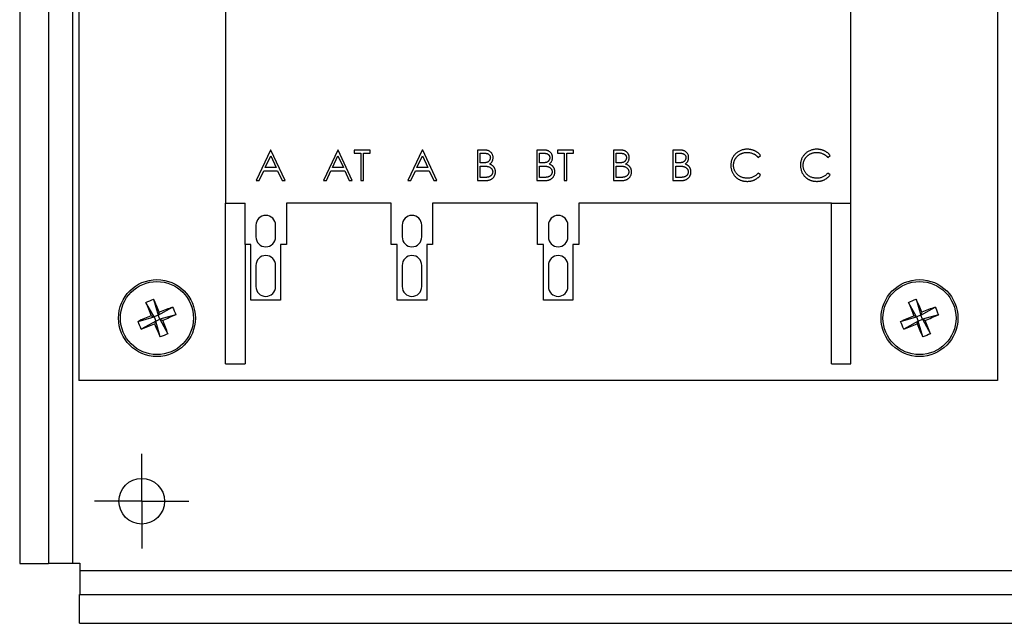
# Model space of a CAD drawing. Header units: inches. Extents: x 0.7 to 32.2, y 0.7 to 24.8.
# Tile 3 of 16: x 10.3 to 14.3, y 9.8 to 12.3. Entities that reach past the tile are written whole.
import ezdxf

# ---------------------------------------------------------------- set-up
doc = ezdxf.new("R2010")
doc.units = ezdxf.units.IN
doc.header["$LTSCALE"] = 3
doc.header["$MEASUREMENT"] = 0
doc.linetypes.add('CENTERX2', pattern=[0.8, 0.5, -0.1, 0.1, -0.1])
doc.layers.add('CENTER', color=40, linetype='CENTERX2')

# ---------------------------------------------------------------- blocks, each defined once
blk = doc.blocks.new('SW_CENTERMARKSYMBOL_2')
at = {"layer": 'CENTER', "color": 0}
for p, q in [((0, 0.1), (0, 0.1935)), ((0, 0), (0, 0.1)), ((-0.1, 0), (-0.1935, 0)), ((0, 0), (-0.1, 0)), ((0, 0), (0, -0.1)), ((0, 0), (0.1, 0)), ((0.1, 0), (0.1935, 0)), ((0, -0.1), (0, -0.1935))]:
    blk.add_line(p, q, dxfattribs=at)

msp = doc.modelspace()

# ---------------------------------------------------------------- linework, layer by layer
for p, q in [((10.2555, 14.7125), (10.2555, 10.082)), ((10.3736, 14.7125), (10.3736, 10.082)), ((10.472, 14.7125), (10.472, 10.0836)), ((10.4979, 13.8433), (10.4979, 10.8313)), ((14.2629, 13.8433), (14.2629, 10.8313)), ((11.0991, 13.1168), (11.0991, 11.5578)), ((13.6616, 11.5578), (13.6616, 13.1168)), ((11.2836, 11.7755), (11.2243, 11.6505)), ((11.2616, 11.7034), (11.2843, 11.7511)), ((11.2852, 11.7755), (11.2836, 11.7755)), ((11.2843, 11.7511), (11.3063, 11.7034)), ((11.3429, 11.6505), (11.2852, 11.7755)), ((11.5592, 11.7755), (11.5, 11.6505)), ((11.5373, 11.7034), (11.5599, 11.7511)), ((11.5608, 11.7755), (11.5592, 11.7755)), ((11.5599, 11.7511), (11.582, 11.7034)), ((11.6185, 11.6505), (11.5608, 11.7755)), ((11.6266, 11.7755), (11.6266, 11.7627)), ((11.6923, 11.7755), (11.6266, 11.7755)), ((11.6266, 11.7627), (11.6538, 11.7627)), ((11.6538, 11.7627), (11.6538, 11.6505)), ((11.665, 11.6505), (11.665, 11.7627)), ((11.665, 11.7627), (11.6923, 11.7627)), ((11.6923, 11.7627), (11.6923, 11.7755)), ((11.9054, 11.7755), (11.8461, 11.6505)), ((11.8834, 11.7034), (11.9061, 11.7511)), ((11.907, 11.7755), (11.9054, 11.7755)), ((11.9061, 11.7511), (11.9281, 11.7034)), ((11.9647, 11.6505), (11.907, 11.7755)), ((12.1314, 11.7755), (12.1314, 11.6505)), ((12.1558, 11.7755), (12.1314, 11.7755)), ((12.1426, 11.7627), (12.1578, 11.7627)), ((12.1426, 11.7226), (12.1426, 11.7627)), ((12.375, 11.7755), (12.375, 11.6505)), ((12.3993, 11.7755), (12.375, 11.7755)), ((12.3862, 11.7627), (12.4014, 11.7627)), ((12.3862, 11.7226), (12.3862, 11.7627)), ((12.4599, 11.7755), (12.4599, 11.7627)), ((12.5256, 11.7755), (12.4599, 11.7755)), ((12.4599, 11.7627), (12.4871, 11.7627)), ((12.4871, 11.7627), (12.4871, 11.6505)), ((12.4983, 11.6505), (12.4983, 11.7627)), ((12.4983, 11.7627), (12.5256, 11.7627)), ((12.5256, 11.7627), (12.5256, 11.7755)), ((12.6891, 11.7755), (12.6891, 11.6505)), ((12.7134, 11.7755), (12.6891, 11.7755)), ((12.7003, 11.7627), (12.7155, 11.7627)), ((12.7003, 11.7226), (12.7003, 11.7627)), ((12.9326, 11.7755), (12.9326, 11.6505)), ((12.957, 11.7755), (12.9326, 11.7755)), ((12.9439, 11.7627), (12.9591, 11.7627)), ((12.9439, 11.7226), (12.9439, 11.7627)), ((13.2818, 11.745), (13.2916, 11.7526)), ((13.5671, 11.745), (13.5769, 11.7526)), ((11.3063, 11.7034), (11.2616, 11.7034)), ((11.582, 11.7034), (11.5373, 11.7034)), ((11.9281, 11.7034), (11.8834, 11.7034)), ((12.1501, 11.7226), (12.1426, 11.7226)), ((12.1426, 11.7098), (12.15, 11.7098)), ((12.1426, 11.6633), (12.1426, 11.7098)), ((12.3937, 11.7226), (12.3862, 11.7226)), ((12.3862, 11.7098), (12.3936, 11.7098)), ((12.3862, 11.6633), (12.3862, 11.7098)), ((12.7078, 11.7226), (12.7003, 11.7226)), ((12.7003, 11.7098), (12.7077, 11.7098)), ((12.7003, 11.6633), (12.7003, 11.7098)), ((12.9514, 11.7226), (12.9439, 11.7226)), ((12.9439, 11.7098), (12.9513, 11.7098)), ((12.9439, 11.6633), (12.9439, 11.7098)), ((11.2366, 11.6505), (11.2556, 11.6906)), ((11.2556, 11.6906), (11.3122, 11.6906)), ((11.3122, 11.6906), (11.3307, 11.6505)), ((11.5122, 11.6505), (11.5312, 11.6906)), ((11.5312, 11.6906), (11.5879, 11.6906)), ((11.5879, 11.6906), (11.6063, 11.6505)), ((11.8583, 11.6505), (11.8774, 11.6906)), ((11.8774, 11.6906), (11.934, 11.6906)), ((11.934, 11.6906), (11.9525, 11.6505)), ((12.1586, 11.6633), (12.1426, 11.6633)), ((12.4021, 11.6633), (12.3862, 11.6633)), ((12.7162, 11.6633), (12.7003, 11.6633)), ((12.9598, 11.6633), (12.9439, 11.6633)), ((13.2916, 11.6735), (13.2818, 11.6809)), ((13.5769, 11.6735), (13.5671, 11.6809)), ((11.2243, 11.6505), (11.2366, 11.6505)), ((11.3307, 11.6505), (11.3429, 11.6505)), ((11.5, 11.6505), (11.5122, 11.6505)), ((11.6063, 11.6505), (11.6185, 11.6505)), ((11.6538, 11.6505), (11.665, 11.6505)), ((11.8461, 11.6505), (11.8583, 11.6505)), ((11.9525, 11.6505), (11.9647, 11.6505)), ((12.1314, 11.6505), (12.1652, 11.6505)), ((12.375, 11.6505), (12.4088, 11.6505)), ((12.4871, 11.6505), (12.4983, 11.6505)), ((12.6891, 11.6505), (12.7229, 11.6505)), ((12.9326, 11.6505), (12.9664, 11.6505)), ((11.0991, 10.9003), (11.0991, 11.5578)), ((11.0991, 11.5578), (11.1791, 11.5578)), ((11.1791, 11.3885), (11.1791, 11.5578)), ((11.3484, 11.5578), (11.3484, 11.3885)), ((11.7783, 11.5578), (11.3484, 11.5578)), ((11.7783, 11.3885), (11.7783, 11.5578)), ((11.9476, 11.5578), (11.9476, 11.3885)), ((12.3776, 11.5578), (11.9476, 11.5578)), ((12.3776, 11.3885), (12.3776, 11.5578)), ((12.5469, 11.5578), (12.5469, 11.3885)), ((13.5816, 11.5578), (12.5469, 11.5578)), ((13.5816, 10.9003), (13.5816, 11.5578)), ((13.5816, 11.5578), (13.6616, 11.5578)), ((13.6616, 10.9003), (13.6616, 11.5578)), ((11.2235, 11.4678), (11.2235, 11.4194)), ((11.304, 11.4194), (11.304, 11.4678)), ((11.8228, 11.4678), (11.8228, 11.4194)), ((11.9032, 11.4194), (11.9032, 11.4678)), ((12.422, 11.4678), (12.422, 11.4194)), ((12.5024, 11.4194), (12.5024, 11.4678)), ((11.1791, 11.3885), (11.1791, 10.9003)), ((11.2033, 11.3885), (11.1791, 11.3885)), ((11.2033, 11.1605), (11.2033, 11.3885)), ((11.3242, 11.3885), (11.3242, 11.1605)), ((11.3484, 11.3885), (11.3242, 11.3885)), ((11.8026, 11.3885), (11.7783, 11.3885)), ((11.8026, 11.1605), (11.8026, 11.3885)), ((11.9234, 11.3885), (11.9234, 11.1605)), ((11.9476, 11.3885), (11.9234, 11.3885)), ((12.4018, 11.3885), (12.3776, 11.3885)), ((12.4018, 11.1605), (12.4018, 11.3885)), ((12.5226, 11.3885), (12.5226, 11.1605)), ((12.5469, 11.3885), (12.5226, 11.3885)), ((11.2235, 11.3032), (11.2235, 11.2162)), ((11.304, 11.2162), (11.304, 11.3032)), ((11.8228, 11.3032), (11.8228, 11.2162)), ((11.9032, 11.2162), (11.9032, 11.3032)), ((12.422, 11.3032), (12.422, 11.2162)), ((12.5024, 11.2162), (12.5024, 11.3032)), ((10.8059, 11.0923), (10.7728, 11.1516)), ((10.8044, 11.1647), (10.8229, 11.0992)), ((11.3242, 11.1605), (11.2033, 11.1605)), ((11.9234, 11.1605), (11.8026, 11.1605)), ((12.5226, 11.1605), (12.4018, 11.1605)), ((13.9309, 11.0923), (13.8978, 11.1516)), ((13.9294, 11.1647), (13.9479, 11.0992)), ((10.7941, 11.0971), (10.8059, 11.0923)), ((10.8229, 11.0992), (10.8059, 11.0923)), ((10.8229, 11.0992), (10.8822, 11.1324)), ((10.8277, 11.111), (10.8229, 11.0992)), ((10.8298, 11.0823), (10.8229, 11.0992)), ((10.8953, 11.1007), (10.8298, 11.0823)), ((13.9309, 11.0923), (13.9191, 11.0971)), ((13.9479, 11.0992), (13.9309, 11.0923)), ((13.9479, 11.0992), (14.0072, 11.1324)), ((13.9479, 11.0992), (13.9527, 11.111)), ((13.9548, 11.0823), (13.9479, 11.0992)), ((14.0203, 11.1007), (13.9548, 11.0823)), ((10.7405, 11.0738), (10.8059, 11.0923)), ((10.8129, 11.0753), (10.7536, 11.0422)), ((10.8059, 11.0923), (10.8129, 11.0753)), ((10.8129, 11.0753), (10.808, 11.0635)), ((10.8129, 11.0753), (10.8298, 11.0823)), ((10.8313, 11.0099), (10.8129, 11.0753)), ((10.8298, 11.0823), (10.863, 11.023)), ((10.8298, 11.0823), (10.8416, 11.0774)), ((13.8655, 11.0738), (13.9309, 11.0923)), ((13.9379, 11.0753), (13.8786, 11.0422)), ((13.9309, 11.0923), (13.9379, 11.0753)), ((13.933, 11.0635), (13.9379, 11.0753)), ((13.9379, 11.0753), (13.9548, 11.0823)), ((13.9563, 11.0099), (13.9379, 11.0753)), ((13.9666, 11.0774), (13.9548, 11.0823)), ((13.9548, 11.0823), (13.988, 11.023)), ((11.0991, 10.9003), (11.1791, 10.9003)), ((13.5816, 10.9003), (13.6616, 10.9003)), ((14.2629, 10.8313), (10.4979, 10.8313)), ((10.2555, 10.082), (10.3736, 10.082)), ((10.3736, 10.0836), (10.472, 10.0836)), ((10.472, 10.0836), (10.5015, 10.0836)), ((10.5015, 10.0836), (10.5015, 10.054)), ((10.5015, 10.054), (10.5015, 9.9556)), ((10.5015, 10.054), (19.0094, 10.054)), ((10.5, 9.8375), (10.5, 9.9556)), ((10.5, 9.9556), (19.011, 9.9556)), ((10.5, 9.8375), (19.011, 9.8375))]:
    msp.add_line(p, q)
for centre, radius in [((10.8179, 11.0873), 0.1575), ((10.8179, 11.0873), 0.1496), ((13.9429, 11.0873), 0.1575), ((13.9429, 11.0873), 0.1496), ((10.7555, 10.3375), 0.0935)]:
    msp.add_circle(centre, radius)
for centre, start, end in [((11.2638, 11.4678), 0, 180), ((11.863, 11.4678), 0, 180), ((12.4622, 11.4678), 0, 180), ((11.2638, 11.4194), 180, 0), ((11.863, 11.4194), 180, 0), ((12.4622, 11.4194), 180, 0), ((11.2638, 11.3032), 0, 180), ((11.863, 11.3032), 0, 180), ((12.4622, 11.3032), 0, 180), ((11.2638, 11.2162), 180, 0), ((11.863, 11.2162), 180, 0), ((12.4622, 11.2162), 180, 0)]:
    msp.add_arc(centre, 0.0402, start, end)
for points, knots in [([(12.1842, 11.7443), (12.1842, 11.7432), (12.1841, 11.7412), (12.1834, 11.7382), (12.1822, 11.7353), (12.1805, 11.7326), (12.1785, 11.7302), (12.1761, 11.7281), (12.1733, 11.7263), (12.1707, 11.7252), (12.1685, 11.7244), (12.1665, 11.724), (12.1643, 11.7235), (12.1619, 11.7232), (12.1593, 11.7229), (12.1564, 11.7227), (12.1533, 11.7226), (12.1512, 11.7226), (12.1501, 11.7226)], [0, 0, 0, 0, 0.068636, 0.135185, 0.202717, 0.27157, 0.341133, 0.410222, 0.481168, 0.55446, 0.594294, 0.638261, 0.68681, 0.7394, 0.797711, 0.8603, 0.927699, 1, 1, 1, 1]), ([(12.1955, 11.7445), (12.1954, 11.746), (12.1953, 11.7489), (12.1944, 11.7532), (12.193, 11.7572), (12.191, 11.761), (12.1885, 11.7644), (12.1856, 11.7675), (12.1822, 11.77), (12.179, 11.7717), (12.1763, 11.7728), (12.174, 11.7735), (12.1714, 11.7741), (12.1687, 11.7746), (12.1658, 11.775), (12.1626, 11.7753), (12.1593, 11.7755), (12.1569, 11.7755), (12.1558, 11.7755)], [0, 0, 0, 0, 0.077182, 0.152719, 0.226646, 0.301825, 0.376416, 0.449465, 0.522032, 0.596644, 0.635901, 0.678121, 0.723132, 0.771635, 0.82332, 0.878677, 0.937406, 1, 1, 1, 1]), ([(12.1578, 11.7627), (12.1589, 11.7627), (12.1611, 11.7626), (12.1642, 11.7624), (12.167, 11.762), (12.1697, 11.7615), (12.1721, 11.7608), (12.1743, 11.76), (12.1762, 11.759), (12.1779, 11.7578), (12.1794, 11.7565), (12.1807, 11.7551), (12.1818, 11.7536), (12.1827, 11.752), (12.1834, 11.7502), (12.1839, 11.7483), (12.1842, 11.7463), (12.1842, 11.745), (12.1842, 11.7443)], [0, 0, 0, 0, 0.09126, 0.176546, 0.255515, 0.32897, 0.397569, 0.460759, 0.520282, 0.5766, 0.630098, 0.682521, 0.733159, 0.78413, 0.835598, 0.888182, 0.942997, 1, 1, 1, 1]), ([(12.181, 11.7179), (12.1821, 11.7187), (12.1844, 11.7202), (12.1873, 11.7228), (12.1898, 11.7258), (12.1919, 11.7291), (12.1935, 11.7327), (12.1946, 11.7365), (12.1953, 11.7404), (12.1954, 11.7431), (12.1955, 11.7445)], [0, 0, 0, 0, 0.128234, 0.252451, 0.374261, 0.496377, 0.619448, 0.743419, 0.869431, 1, 1, 1, 1]), ([(12.4278, 11.7443), (12.4278, 11.7432), (12.4277, 11.7412), (12.4269, 11.7382), (12.4258, 11.7353), (12.4241, 11.7326), (12.4221, 11.7302), (12.4196, 11.7281), (12.4169, 11.7263), (12.4143, 11.7252), (12.4121, 11.7244), (12.4101, 11.724), (12.4079, 11.7235), (12.4055, 11.7232), (12.4029, 11.7229), (12.4, 11.7227), (12.3969, 11.7226), (12.3948, 11.7226), (12.3937, 11.7226)], [0, 0, 0, 0, 0.068636, 0.135185, 0.202717, 0.27157, 0.341133, 0.410222, 0.481168, 0.55446, 0.594294, 0.638261, 0.68681, 0.7394, 0.797711, 0.8603, 0.927699, 1, 1, 1, 1]), ([(12.4391, 11.7445), (12.439, 11.746), (12.4389, 11.7489), (12.438, 11.7532), (12.4366, 11.7572), (12.4346, 11.761), (12.4321, 11.7644), (12.4292, 11.7675), (12.4258, 11.77), (12.4226, 11.7717), (12.4199, 11.7728), (12.4176, 11.7735), (12.415, 11.7741), (12.4123, 11.7746), (12.4094, 11.775), (12.4062, 11.7753), (12.4028, 11.7755), (12.4005, 11.7755), (12.3993, 11.7755)], [0, 0, 0, 0, 0.077182, 0.152719, 0.226646, 0.301825, 0.376416, 0.449465, 0.522032, 0.596644, 0.635901, 0.678121, 0.723132, 0.771635, 0.82332, 0.878677, 0.937406, 1, 1, 1, 1]), ([(12.4014, 11.7627), (12.4025, 11.7627), (12.4047, 11.7626), (12.4078, 11.7624), (12.4106, 11.762), (12.4133, 11.7615), (12.4157, 11.7608), (12.4178, 11.76), (12.4198, 11.759), (12.4215, 11.7578), (12.423, 11.7565), (12.4243, 11.7551), (12.4254, 11.7536), (12.4263, 11.752), (12.427, 11.7502), (12.4275, 11.7483), (12.4278, 11.7463), (12.4278, 11.745), (12.4278, 11.7443)], [0, 0, 0, 0, 0.09126, 0.176546, 0.255515, 0.32897, 0.397569, 0.460759, 0.520282, 0.5766, 0.630098, 0.682521, 0.733159, 0.78413, 0.835598, 0.888182, 0.942997, 1, 1, 1, 1]), ([(12.4246, 11.7179), (12.4257, 11.7187), (12.428, 11.7202), (12.4309, 11.7228), (12.4334, 11.7258), (12.4355, 11.7291), (12.4371, 11.7327), (12.4382, 11.7365), (12.4389, 11.7404), (12.439, 11.7431), (12.4391, 11.7445)], [0, 0, 0, 0, 0.128234, 0.252451, 0.374261, 0.496377, 0.619448, 0.743419, 0.869431, 1, 1, 1, 1]), ([(12.7419, 11.7443), (12.7419, 11.7432), (12.7418, 11.7412), (12.741, 11.7382), (12.7399, 11.7353), (12.7382, 11.7326), (12.7362, 11.7302), (12.7337, 11.7281), (12.731, 11.7263), (12.7284, 11.7252), (12.7262, 11.7244), (12.7242, 11.724), (12.722, 11.7235), (12.7196, 11.7232), (12.717, 11.7229), (12.7141, 11.7227), (12.711, 11.7226), (12.7089, 11.7226), (12.7078, 11.7226)], [0, 0, 0, 0, 0.068636, 0.135185, 0.202717, 0.27157, 0.341133, 0.410222, 0.481168, 0.55446, 0.594294, 0.638261, 0.68681, 0.7394, 0.797711, 0.8603, 0.927699, 1, 1, 1, 1]), ([(12.7532, 11.7445), (12.7531, 11.746), (12.753, 11.7489), (12.7521, 11.7532), (12.7507, 11.7572), (12.7487, 11.761), (12.7462, 11.7644), (12.7433, 11.7675), (12.7399, 11.77), (12.7367, 11.7717), (12.734, 11.7728), (12.7317, 11.7735), (12.7291, 11.7741), (12.7264, 11.7746), (12.7235, 11.775), (12.7203, 11.7753), (12.717, 11.7755), (12.7146, 11.7755), (12.7134, 11.7755)], [0, 0, 0, 0, 0.077182, 0.152719, 0.226646, 0.301825, 0.376416, 0.449465, 0.522032, 0.596644, 0.635901, 0.678121, 0.723132, 0.771635, 0.82332, 0.878677, 0.937406, 1, 1, 1, 1]), ([(12.7155, 11.7627), (12.7166, 11.7627), (12.7188, 11.7626), (12.7219, 11.7624), (12.7247, 11.762), (12.7274, 11.7615), (12.7298, 11.7608), (12.732, 11.76), (12.7339, 11.759), (12.7356, 11.7578), (12.7371, 11.7565), (12.7384, 11.7551), (12.7395, 11.7536), (12.7404, 11.752), (12.7411, 11.7502), (12.7416, 11.7483), (12.7419, 11.7463), (12.7419, 11.745), (12.7419, 11.7443)], [0, 0, 0, 0, 0.09126, 0.176546, 0.255515, 0.32897, 0.397569, 0.460759, 0.520282, 0.5766, 0.630098, 0.682521, 0.733159, 0.78413, 0.835598, 0.888182, 0.942997, 1, 1, 1, 1]), ([(12.7387, 11.7179), (12.7398, 11.7187), (12.7421, 11.7202), (12.745, 11.7228), (12.7475, 11.7258), (12.7496, 11.7291), (12.7512, 11.7327), (12.7523, 11.7365), (12.753, 11.7404), (12.7531, 11.7431), (12.7532, 11.7445)], [0, 0, 0, 0, 0.128234, 0.252451, 0.374261, 0.496377, 0.619448, 0.743419, 0.869431, 1, 1, 1, 1]), ([(12.9855, 11.7443), (12.9855, 11.7432), (12.9854, 11.7412), (12.9846, 11.7382), (12.9835, 11.7353), (12.9818, 11.7326), (12.9798, 11.7302), (12.9773, 11.7281), (12.9746, 11.7263), (12.972, 11.7252), (12.9698, 11.7244), (12.9678, 11.724), (12.9656, 11.7235), (12.9632, 11.7232), (12.9606, 11.7229), (12.9577, 11.7227), (12.9546, 11.7226), (12.9525, 11.7226), (12.9514, 11.7226)], [0, 0, 0, 0, 0.068636, 0.135185, 0.202717, 0.27157, 0.341133, 0.410222, 0.481168, 0.55446, 0.594294, 0.638261, 0.68681, 0.7394, 0.797711, 0.8603, 0.927699, 1, 1, 1, 1]), ([(12.9967, 11.7445), (12.9967, 11.746), (12.9966, 11.7489), (12.9957, 11.7532), (12.9943, 11.7572), (12.9923, 11.761), (12.9898, 11.7644), (12.9868, 11.7675), (12.9834, 11.77), (12.9803, 11.7717), (12.9775, 11.7728), (12.9752, 11.7735), (12.9727, 11.7741), (12.97, 11.7746), (12.9671, 11.775), (12.9639, 11.7753), (12.9605, 11.7755), (12.9582, 11.7755), (12.957, 11.7755)], [0, 0, 0, 0, 0.077182, 0.152719, 0.226646, 0.301825, 0.376416, 0.449465, 0.522032, 0.596644, 0.635901, 0.678121, 0.723132, 0.771635, 0.82332, 0.878677, 0.937406, 1, 1, 1, 1]), ([(12.9591, 11.7627), (12.9602, 11.7627), (12.9623, 11.7626), (12.9654, 11.7624), (12.9683, 11.762), (12.971, 11.7615), (12.9734, 11.7608), (12.9755, 11.76), (12.9775, 11.759), (12.9792, 11.7578), (12.9807, 11.7565), (12.982, 11.7551), (12.9831, 11.7536), (12.984, 11.752), (12.9847, 11.7502), (12.9852, 11.7483), (12.9855, 11.7463), (12.9855, 11.745), (12.9855, 11.7443)], [0, 0, 0, 0, 0.09126, 0.176546, 0.255515, 0.32897, 0.397569, 0.460759, 0.520282, 0.5766, 0.630098, 0.682521, 0.733159, 0.78413, 0.835598, 0.888182, 0.942997, 1, 1, 1, 1]), ([(12.9823, 11.7179), (12.9834, 11.7187), (12.9856, 11.7202), (12.9886, 11.7228), (12.9911, 11.7258), (12.9932, 11.7291), (12.9947, 11.7327), (12.9959, 11.7365), (12.9966, 11.7404), (12.9967, 11.7431), (12.9967, 11.7445)], [0, 0, 0, 0, 0.128234, 0.252451, 0.374261, 0.496377, 0.619448, 0.743419, 0.869431, 1, 1, 1, 1]), ([(13.2371, 11.7787), (13.2347, 11.7786), (13.2301, 11.7785), (13.2233, 11.7776), (13.2168, 11.7762), (13.2106, 11.7741), (13.2047, 11.7715), (13.1991, 11.7682), (13.1939, 11.7644), (13.1889, 11.76), (13.1845, 11.7552), (13.1805, 11.7501), (13.1772, 11.7447), (13.1745, 11.739), (13.1724, 11.7331), (13.1709, 11.7269), (13.17, 11.7204), (13.1699, 11.716), (13.1698, 11.7137)], [0, 0, 0, 0, 0.067672, 0.133185, 0.196585, 0.258754, 0.320345, 0.381783, 0.443742, 0.507257, 0.57053, 0.631765, 0.692252, 0.751986, 0.812045, 0.872986, 0.935442, 1, 1, 1, 1]), ([(13.181, 11.7129), (13.1811, 11.7141), (13.1811, 11.7165), (13.1815, 11.7201), (13.182, 11.7236), (13.1828, 11.727), (13.1838, 11.7304), (13.185, 11.7336), (13.1864, 11.7367), (13.1881, 11.7398), (13.19, 11.7427), (13.192, 11.7454), (13.1943, 11.7481), (13.1967, 11.7505), (13.1993, 11.7528), (13.2021, 11.755), (13.2051, 11.757), (13.2082, 11.7588), (13.2115, 11.7605), (13.2148, 11.7619), (13.2183, 11.7631), (13.2217, 11.7641), (13.2253, 11.7649), (13.2289, 11.7655), (13.2326, 11.7658), (13.2351, 11.7659), (13.2364, 11.7659)], [0, 0, 0, 0, 0.043076, 0.085457, 0.126681, 0.167541, 0.208224, 0.248373, 0.288616, 0.329131, 0.369595, 0.41002, 0.450117, 0.490508, 0.531182, 0.572314, 0.614075, 0.656879, 0.699847, 0.74235, 0.784597, 0.827248, 0.869537, 0.912498, 0.956045, 1, 1, 1, 1]), ([(13.2364, 11.7659), (13.2387, 11.7658), (13.2431, 11.7657), (13.2497, 11.7647), (13.256, 11.763), (13.2609, 11.7611), (13.2648, 11.7592), (13.2675, 11.7576), (13.2702, 11.7559), (13.2727, 11.7541), (13.2751, 11.752), (13.2775, 11.7499), (13.2797, 11.7475), (13.2811, 11.7459), (13.2818, 11.745)], [0, 0, 0, 0, 0.131817, 0.259156, 0.383852, 0.507544, 0.569027, 0.63015, 0.690705, 0.751706, 0.812879, 0.874525, 0.936837, 1, 1, 1, 1]), ([(13.2916, 11.7526), (13.2909, 11.7536), (13.2893, 11.7556), (13.2869, 11.7584), (13.2842, 11.7611), (13.2814, 11.7636), (13.2784, 11.7659), (13.2753, 11.7681), (13.272, 11.77), (13.2686, 11.7718), (13.265, 11.7735), (13.2613, 11.7748), (13.2575, 11.7761), (13.2536, 11.777), (13.2497, 11.7778), (13.2456, 11.7783), (13.2414, 11.7786), (13.2385, 11.7787), (13.2371, 11.7787)], [0, 0, 0, 0, 0.060488, 0.120645, 0.180372, 0.240194, 0.299808, 0.36026, 0.42121, 0.482873, 0.54493, 0.607605, 0.670733, 0.734318, 0.798785, 0.864317, 0.931452, 1, 1, 1, 1]), ([(13.5223, 11.7787), (13.52, 11.7786), (13.5153, 11.7785), (13.5085, 11.7776), (13.502, 11.7762), (13.4958, 11.7741), (13.49, 11.7715), (13.4844, 11.7682), (13.4791, 11.7644), (13.4742, 11.76), (13.4697, 11.7552), (13.4658, 11.7501), (13.4625, 11.7447), (13.4598, 11.739), (13.4577, 11.7331), (13.4562, 11.7269), (13.4552, 11.7204), (13.4551, 11.716), (13.4551, 11.7137)], [0, 0, 0, 0, 0.067672, 0.133185, 0.196585, 0.258754, 0.320345, 0.381783, 0.443742, 0.507257, 0.57053, 0.631765, 0.692252, 0.751986, 0.812045, 0.872986, 0.935442, 1, 1, 1, 1]), ([(13.4663, 11.7129), (13.4663, 11.7141), (13.4663, 11.7165), (13.4667, 11.7201), (13.4673, 11.7236), (13.468, 11.727), (13.469, 11.7304), (13.4703, 11.7336), (13.4717, 11.7367), (13.4734, 11.7398), (13.4753, 11.7427), (13.4773, 11.7454), (13.4795, 11.7481), (13.482, 11.7505), (13.4846, 11.7528), (13.4874, 11.755), (13.4903, 11.757), (13.4935, 11.7588), (13.4967, 11.7605), (13.5001, 11.7619), (13.5035, 11.7631), (13.507, 11.7641), (13.5106, 11.7649), (13.5142, 11.7655), (13.5179, 11.7658), (13.5204, 11.7659), (13.5216, 11.7659)], [0, 0, 0, 0, 0.043076, 0.085457, 0.126681, 0.167541, 0.208224, 0.248373, 0.288616, 0.329131, 0.369595, 0.41002, 0.450117, 0.490508, 0.531182, 0.572314, 0.614075, 0.656879, 0.699847, 0.74235, 0.784597, 0.827248, 0.869537, 0.912498, 0.956045, 1, 1, 1, 1]), ([(13.5216, 11.7659), (13.5239, 11.7658), (13.5284, 11.7657), (13.5349, 11.7647), (13.5412, 11.763), (13.5462, 11.7611), (13.55, 11.7592), (13.5528, 11.7576), (13.5554, 11.7559), (13.558, 11.7541), (13.5604, 11.752), (13.5627, 11.7499), (13.565, 11.7475), (13.5664, 11.7459), (13.5671, 11.745)], [0, 0, 0, 0, 0.131817, 0.259156, 0.383852, 0.507544, 0.569027, 0.63015, 0.690705, 0.751706, 0.812879, 0.874525, 0.936837, 1, 1, 1, 1]), ([(13.5769, 11.7526), (13.5761, 11.7536), (13.5746, 11.7556), (13.5721, 11.7584), (13.5694, 11.7611), (13.5666, 11.7636), (13.5637, 11.7659), (13.5605, 11.7681), (13.5572, 11.77), (13.5538, 11.7718), (13.5503, 11.7735), (13.5466, 11.7748), (13.5428, 11.7761), (13.5389, 11.777), (13.5349, 11.7778), (13.5308, 11.7783), (13.5266, 11.7786), (13.5238, 11.7787), (13.5223, 11.7787)], [0, 0, 0, 0, 0.060488, 0.120645, 0.180372, 0.240194, 0.299808, 0.36026, 0.42121, 0.482873, 0.54493, 0.607605, 0.670733, 0.734318, 0.798785, 0.864317, 0.931452, 1, 1, 1, 1]), ([(12.15, 11.7098), (12.1514, 11.7098), (12.1539, 11.7098), (12.1576, 11.7097), (12.161, 11.7096), (12.1641, 11.7094), (12.1669, 11.7092), (12.1693, 11.709), (12.1715, 11.7087), (12.1728, 11.7084), (12.1734, 11.7083)], [0, 0, 0, 0, 0.170715, 0.328655, 0.473823, 0.605269, 0.722943, 0.828047, 0.920694, 1, 1, 1, 1]), ([(12.1734, 11.7083), (12.1749, 11.7079), (12.1779, 11.7071), (12.1819, 11.7053), (12.1855, 11.7029), (12.188, 11.7006), (12.1897, 11.6986), (12.1908, 11.6969), (12.1917, 11.6953), (12.1926, 11.6935), (12.1931, 11.6917), (12.1935, 11.6899), (12.1938, 11.6879), (12.1939, 11.6866), (12.1939, 11.686)], [0, 0, 0, 0, 0.143309, 0.277421, 0.405171, 0.529268, 0.589902, 0.649129, 0.707867, 0.764857, 0.822497, 0.880398, 0.939713, 1, 1, 1, 1]), ([(12.2051, 11.686), (12.205, 11.6872), (12.205, 11.6895), (12.2045, 11.693), (12.2036, 11.6964), (12.2024, 11.6995), (12.201, 11.7026), (12.1992, 11.7054), (12.1972, 11.7079), (12.1948, 11.7103), (12.1921, 11.7125), (12.1889, 11.7145), (12.1852, 11.7163), (12.1824, 11.7174), (12.181, 11.7179)], [0, 0, 0, 0, 0.083354, 0.165113, 0.244471, 0.323858, 0.401709, 0.478603, 0.553616, 0.629777, 0.7097, 0.797086, 0.893943, 1, 1, 1, 1]), ([(12.3936, 11.7098), (12.3949, 11.7098), (12.3975, 11.7098), (12.4012, 11.7097), (12.4046, 11.7096), (12.4077, 11.7094), (12.4105, 11.7092), (12.4129, 11.709), (12.4151, 11.7087), (12.4164, 11.7084), (12.417, 11.7083)], [0, 0, 0, 0, 0.170715, 0.328655, 0.473823, 0.605269, 0.722943, 0.828047, 0.920694, 1, 1, 1, 1]), ([(12.417, 11.7083), (12.4185, 11.7079), (12.4214, 11.7071), (12.4255, 11.7053), (12.4291, 11.7029), (12.4316, 11.7006), (12.4333, 11.6986), (12.4344, 11.6969), (12.4353, 11.6953), (12.4361, 11.6935), (12.4367, 11.6917), (12.4371, 11.6899), (12.4374, 11.6879), (12.4374, 11.6866), (12.4375, 11.686)], [0, 0, 0, 0, 0.143309, 0.277421, 0.405171, 0.529268, 0.589902, 0.649129, 0.707867, 0.764857, 0.822497, 0.880398, 0.939713, 1, 1, 1, 1]), ([(12.4487, 11.686), (12.4486, 11.6872), (12.4486, 11.6895), (12.4481, 11.693), (12.4472, 11.6964), (12.446, 11.6995), (12.4445, 11.7026), (12.4428, 11.7054), (12.4408, 11.7079), (12.4384, 11.7103), (12.4357, 11.7125), (12.4325, 11.7145), (12.4287, 11.7163), (12.426, 11.7174), (12.4246, 11.7179)], [0, 0, 0, 0, 0.083354, 0.165113, 0.244471, 0.323858, 0.401709, 0.478603, 0.553616, 0.629777, 0.7097, 0.797086, 0.893943, 1, 1, 1, 1]), ([(12.7077, 11.7098), (12.709, 11.7098), (12.7116, 11.7098), (12.7153, 11.7097), (12.7187, 11.7096), (12.7218, 11.7094), (12.7246, 11.7092), (12.727, 11.709), (12.7292, 11.7087), (12.7305, 11.7084), (12.7311, 11.7083)], [0, 0, 0, 0, 0.170715, 0.328655, 0.473823, 0.605269, 0.722943, 0.828047, 0.920694, 1, 1, 1, 1]), ([(12.7311, 11.7083), (12.7326, 11.7079), (12.7355, 11.7071), (12.7396, 11.7053), (12.7432, 11.7029), (12.7457, 11.7006), (12.7474, 11.6986), (12.7485, 11.6969), (12.7494, 11.6953), (12.7502, 11.6935), (12.7508, 11.6917), (12.7512, 11.6899), (12.7515, 11.6879), (12.7515, 11.6866), (12.7516, 11.686)], [0, 0, 0, 0, 0.143309, 0.277421, 0.405171, 0.529268, 0.589902, 0.649129, 0.707867, 0.764857, 0.822497, 0.880398, 0.939713, 1, 1, 1, 1]), ([(12.7628, 11.686), (12.7627, 11.6872), (12.7627, 11.6895), (12.7622, 11.693), (12.7613, 11.6964), (12.7601, 11.6995), (12.7586, 11.7026), (12.7569, 11.7054), (12.7549, 11.7079), (12.7525, 11.7103), (12.7498, 11.7125), (12.7466, 11.7145), (12.7428, 11.7163), (12.7401, 11.7174), (12.7387, 11.7179)], [0, 0, 0, 0, 0.083354, 0.165113, 0.244471, 0.323858, 0.401709, 0.478603, 0.553616, 0.629777, 0.7097, 0.797086, 0.893943, 1, 1, 1, 1]), ([(12.9513, 11.7098), (12.9526, 11.7098), (12.9552, 11.7098), (12.9589, 11.7097), (12.9623, 11.7096), (12.9654, 11.7094), (12.9682, 11.7092), (12.9706, 11.709), (12.9728, 11.7087), (12.9741, 11.7084), (12.9747, 11.7083)], [0, 0, 0, 0, 0.170715, 0.328655, 0.473823, 0.605269, 0.722943, 0.828047, 0.920694, 1, 1, 1, 1]), ([(12.9747, 11.7083), (12.9762, 11.7079), (12.9791, 11.7071), (12.9832, 11.7053), (12.9867, 11.7029), (12.9893, 11.7006), (12.991, 11.6986), (12.9921, 11.6969), (12.993, 11.6953), (12.9938, 11.6935), (12.9944, 11.6917), (12.9948, 11.6899), (12.9951, 11.6879), (12.9951, 11.6866), (12.9951, 11.686)], [0, 0, 0, 0, 0.143309, 0.277421, 0.405171, 0.529268, 0.589902, 0.649129, 0.707867, 0.764857, 0.822497, 0.880398, 0.939713, 1, 1, 1, 1]), ([(13.0064, 11.686), (13.0063, 11.6872), (13.0063, 11.6895), (13.0058, 11.693), (13.0049, 11.6964), (13.0037, 11.6995), (13.0022, 11.7026), (13.0005, 11.7054), (12.9985, 11.7079), (12.9961, 11.7103), (12.9934, 11.7125), (12.9902, 11.7145), (12.9864, 11.7163), (12.9837, 11.7174), (12.9823, 11.7179)], [0, 0, 0, 0, 0.083354, 0.165113, 0.244471, 0.323858, 0.401709, 0.478603, 0.553616, 0.629777, 0.7097, 0.797086, 0.893943, 1, 1, 1, 1]), ([(13.1698, 11.7137), (13.1699, 11.7116), (13.17, 11.7074), (13.1707, 11.7012), (13.1719, 11.6952), (13.1737, 11.6895), (13.1759, 11.684), (13.1787, 11.6788), (13.1819, 11.6738), (13.1844, 11.6707), (13.1857, 11.6691)], [0, 0, 0, 0, 0.132689, 0.261042, 0.386386, 0.509266, 0.63122, 0.752844, 0.875671, 1, 1, 1, 1]), ([(13.2372, 11.6601), (13.2352, 11.6601), (13.2313, 11.6602), (13.2256, 11.661), (13.2201, 11.6621), (13.215, 11.6638), (13.2101, 11.6659), (13.2054, 11.6685), (13.201, 11.6716), (13.1969, 11.6751), (13.1932, 11.679), (13.19, 11.6831), (13.1872, 11.6875), (13.185, 11.6922), (13.1832, 11.697), (13.182, 11.7021), (13.1812, 11.7074), (13.1811, 11.711), (13.181, 11.7129)], [0, 0, 0, 0, 0.068959, 0.135498, 0.199771, 0.262666, 0.324516, 0.386081, 0.448275, 0.51116, 0.573674, 0.634571, 0.694424, 0.753854, 0.813274, 0.87371, 0.935677, 1, 1, 1, 1]), ([(13.4551, 11.7137), (13.4551, 11.7116), (13.4552, 11.7074), (13.456, 11.7012), (13.4572, 11.6952), (13.4589, 11.6895), (13.4612, 11.684), (13.4639, 11.6788), (13.4671, 11.6738), (13.4697, 11.6707), (13.4709, 11.6691)], [0, 0, 0, 0, 0.132689, 0.261042, 0.386386, 0.509266, 0.63122, 0.752844, 0.875671, 1, 1, 1, 1]), ([(13.5224, 11.6601), (13.5204, 11.6601), (13.5165, 11.6602), (13.5108, 11.661), (13.5054, 11.6621), (13.5002, 11.6638), (13.4953, 11.6659), (13.4906, 11.6685), (13.4863, 11.6716), (13.4822, 11.6751), (13.4785, 11.679), (13.4752, 11.6831), (13.4724, 11.6875), (13.4702, 11.6922), (13.4684, 11.697), (13.4672, 11.7021), (13.4664, 11.7074), (13.4663, 11.711), (13.4663, 11.7129)], [0, 0, 0, 0, 0.068959, 0.135498, 0.199771, 0.262666, 0.324516, 0.386081, 0.448275, 0.51116, 0.573674, 0.634571, 0.694424, 0.753854, 0.813274, 0.87371, 0.935677, 1, 1, 1, 1]), ([(12.1939, 11.686), (12.1938, 11.6849), (12.1937, 11.6828), (12.1929, 11.6797), (12.1917, 11.6768), (12.1899, 11.674), (12.1878, 11.6714), (12.1853, 11.6692), (12.1824, 11.6673), (12.1798, 11.666), (12.1775, 11.6652), (12.1755, 11.6647), (12.1732, 11.6643), (12.1707, 11.6639), (12.168, 11.6636), (12.1651, 11.6634), (12.1619, 11.6634), (12.1597, 11.6633), (12.1586, 11.6633)], [0, 0, 0, 0, 0.066884, 0.133364, 0.200692, 0.271031, 0.342035, 0.412126, 0.483159, 0.556302, 0.59546, 0.639227, 0.687794, 0.740178, 0.798205, 0.860261, 0.927498, 1, 1, 1, 1]), ([(12.1652, 11.6505), (12.1667, 11.6505), (12.1696, 11.6506), (12.1738, 11.6511), (12.1778, 11.6519), (12.1815, 11.653), (12.1851, 11.6545), (12.1884, 11.6562), (12.1914, 11.6583), (12.1943, 11.6607), (12.1968, 11.6634), (12.199, 11.6662), (12.2009, 11.6691), (12.2024, 11.6722), (12.2036, 11.6755), (12.2045, 11.6788), (12.205, 11.6824), (12.205, 11.6848), (12.2051, 11.686)], [0, 0, 0, 0, 0.074522, 0.145314, 0.213177, 0.278705, 0.342112, 0.404261, 0.466239, 0.52828, 0.589543, 0.648814, 0.707317, 0.764765, 0.82182, 0.879665, 0.93884, 1, 1, 1, 1]), ([(12.4375, 11.686), (12.4374, 11.6849), (12.4373, 11.6828), (12.4365, 11.6797), (12.4352, 11.6768), (12.4335, 11.674), (12.4314, 11.6714), (12.4288, 11.6692), (12.426, 11.6673), (12.4234, 11.666), (12.4211, 11.6652), (12.4191, 11.6647), (12.4168, 11.6643), (12.4143, 11.6639), (12.4116, 11.6636), (12.4087, 11.6634), (12.4055, 11.6634), (12.4033, 11.6633), (12.4021, 11.6633)], [0, 0, 0, 0, 0.066884, 0.133364, 0.200692, 0.271031, 0.342035, 0.412126, 0.483159, 0.556302, 0.59546, 0.639227, 0.687794, 0.740178, 0.798205, 0.860261, 0.927498, 1, 1, 1, 1]), ([(12.4088, 11.6505), (12.4102, 11.6505), (12.4131, 11.6506), (12.4174, 11.6511), (12.4214, 11.6519), (12.4251, 11.653), (12.4287, 11.6545), (12.432, 11.6562), (12.435, 11.6583), (12.4379, 11.6607), (12.4404, 11.6634), (12.4426, 11.6662), (12.4445, 11.6691), (12.446, 11.6722), (12.4472, 11.6755), (12.4481, 11.6788), (12.4486, 11.6824), (12.4486, 11.6848), (12.4487, 11.686)], [0, 0, 0, 0, 0.074522, 0.145314, 0.213177, 0.278705, 0.342112, 0.404261, 0.466239, 0.52828, 0.589543, 0.648814, 0.707317, 0.764765, 0.82182, 0.879665, 0.93884, 1, 1, 1, 1]), ([(12.7516, 11.686), (12.7515, 11.6849), (12.7514, 11.6828), (12.7506, 11.6797), (12.7494, 11.6768), (12.7476, 11.674), (12.7455, 11.6714), (12.743, 11.6692), (12.7401, 11.6673), (12.7375, 11.666), (12.7352, 11.6652), (12.7332, 11.6647), (12.7309, 11.6643), (12.7284, 11.6639), (12.7257, 11.6636), (12.7228, 11.6634), (12.7196, 11.6634), (12.7174, 11.6633), (12.7162, 11.6633)], [0, 0, 0, 0, 0.066884, 0.133364, 0.200692, 0.271031, 0.342035, 0.412126, 0.483159, 0.556302, 0.59546, 0.639227, 0.687794, 0.740178, 0.798205, 0.860261, 0.927498, 1, 1, 1, 1]), ([(12.7229, 11.6505), (12.7243, 11.6505), (12.7272, 11.6506), (12.7315, 11.6511), (12.7355, 11.6519), (12.7392, 11.653), (12.7428, 11.6545), (12.7461, 11.6562), (12.7491, 11.6583), (12.752, 11.6607), (12.7545, 11.6634), (12.7567, 11.6662), (12.7586, 11.6691), (12.7601, 11.6722), (12.7613, 11.6755), (12.7622, 11.6788), (12.7627, 11.6824), (12.7627, 11.6848), (12.7628, 11.686)], [0, 0, 0, 0, 0.074522, 0.145314, 0.213177, 0.278705, 0.342112, 0.404261, 0.466239, 0.52828, 0.589543, 0.648814, 0.707317, 0.764765, 0.82182, 0.879665, 0.93884, 1, 1, 1, 1]), ([(12.9951, 11.686), (12.9951, 11.6849), (12.995, 11.6828), (12.9942, 11.6797), (12.9929, 11.6768), (12.9912, 11.674), (12.9891, 11.6714), (12.9865, 11.6692), (12.9837, 11.6673), (12.9811, 11.666), (12.9788, 11.6652), (12.9767, 11.6647), (12.9745, 11.6643), (12.972, 11.6639), (12.9693, 11.6636), (12.9664, 11.6634), (12.9632, 11.6634), (12.961, 11.6633), (12.9598, 11.6633)], [0, 0, 0, 0, 0.066884, 0.133364, 0.200692, 0.271031, 0.342035, 0.412126, 0.483159, 0.556302, 0.59546, 0.639227, 0.687794, 0.740178, 0.798205, 0.860261, 0.927498, 1, 1, 1, 1]), ([(12.9664, 11.6505), (12.9679, 11.6505), (12.9708, 11.6506), (12.9751, 11.6511), (12.9791, 11.6519), (12.9828, 11.653), (12.9864, 11.6545), (12.9897, 11.6562), (12.9927, 11.6583), (12.9956, 11.6607), (12.9981, 11.6634), (13.0003, 11.6662), (13.0022, 11.6691), (13.0037, 11.6722), (13.0049, 11.6755), (13.0058, 11.6788), (13.0063, 11.6824), (13.0063, 11.6848), (13.0064, 11.686)], [0, 0, 0, 0, 0.074522, 0.145314, 0.213177, 0.278705, 0.342112, 0.404261, 0.466239, 0.52828, 0.589543, 0.648814, 0.707317, 0.764765, 0.82182, 0.879665, 0.93884, 1, 1, 1, 1]), ([(13.1857, 11.6691), (13.1865, 11.6683), (13.188, 11.6665), (13.1906, 11.664), (13.1932, 11.6617), (13.1959, 11.6596), (13.1988, 11.6576), (13.2018, 11.6558), (13.2048, 11.6542), (13.208, 11.6527), (13.2113, 11.6514), (13.2147, 11.6503), (13.2182, 11.6494), (13.2218, 11.6486), (13.2255, 11.648), (13.2293, 11.6476), (13.2332, 11.6473), (13.2359, 11.6473), (13.2372, 11.6473)], [0, 0, 0, 0, 0.061868, 0.123052, 0.183446, 0.243244, 0.303001, 0.362802, 0.422604, 0.483004, 0.54382, 0.605246, 0.667586, 0.73122, 0.796083, 0.86225, 0.930337, 1, 1, 1, 1]), ([(13.2818, 11.6809), (13.2803, 11.6793), (13.2773, 11.676), (13.2724, 11.6718), (13.2672, 11.6682), (13.2617, 11.6652), (13.256, 11.6629), (13.2499, 11.6613), (13.2436, 11.6603), (13.2393, 11.6602), (13.2372, 11.6601)], [0, 0, 0, 0, 0.132189, 0.259091, 0.382819, 0.50406, 0.625245, 0.747051, 0.871485, 1, 1, 1, 1]), ([(13.2372, 11.6473), (13.2387, 11.6473), (13.2415, 11.6473), (13.2456, 11.6477), (13.2497, 11.6482), (13.2536, 11.6489), (13.2575, 11.6499), (13.2612, 11.6511), (13.2648, 11.6525), (13.2684, 11.6541), (13.2718, 11.6559), (13.2751, 11.6579), (13.2782, 11.66), (13.2812, 11.6624), (13.284, 11.6649), (13.2867, 11.6676), (13.2893, 11.6705), (13.2908, 11.6725), (13.2916, 11.6735)], [0, 0, 0, 0, 0.067899, 0.133987, 0.199215, 0.263039, 0.326471, 0.388856, 0.45078, 0.512609, 0.574054, 0.635137, 0.695721, 0.756273, 0.816525, 0.876947, 0.938326, 1, 1, 1, 1]), ([(13.4709, 11.6691), (13.4717, 11.6683), (13.4733, 11.6665), (13.4758, 11.664), (13.4785, 11.6617), (13.4812, 11.6596), (13.4841, 11.6576), (13.487, 11.6558), (13.4901, 11.6542), (13.4933, 11.6527), (13.4965, 11.6514), (13.4999, 11.6503), (13.5034, 11.6494), (13.507, 11.6486), (13.5107, 11.648), (13.5146, 11.6476), (13.5185, 11.6473), (13.5211, 11.6473), (13.5225, 11.6473)], [0, 0, 0, 0, 0.061868, 0.123052, 0.183446, 0.243244, 0.303001, 0.362802, 0.422604, 0.483004, 0.54382, 0.605246, 0.667586, 0.73122, 0.796083, 0.86225, 0.930337, 1, 1, 1, 1]), ([(13.5671, 11.6809), (13.5655, 11.6793), (13.5626, 11.676), (13.5577, 11.6718), (13.5525, 11.6682), (13.547, 11.6652), (13.5412, 11.6629), (13.5352, 11.6613), (13.5289, 11.6603), (13.5246, 11.6602), (13.5224, 11.6601)], [0, 0, 0, 0, 0.132189, 0.259091, 0.382819, 0.50406, 0.625245, 0.747051, 0.871485, 1, 1, 1, 1]), ([(13.5225, 11.6473), (13.5239, 11.6473), (13.5267, 11.6473), (13.5309, 11.6477), (13.5349, 11.6482), (13.5389, 11.6489), (13.5427, 11.6499), (13.5465, 11.6511), (13.5501, 11.6525), (13.5536, 11.6541), (13.557, 11.6559), (13.5603, 11.6579), (13.5635, 11.66), (13.5664, 11.6624), (13.5693, 11.6649), (13.572, 11.6676), (13.5745, 11.6705), (13.5761, 11.6725), (13.5769, 11.6735)], [0, 0, 0, 0, 0.067899, 0.133987, 0.199215, 0.263039, 0.326471, 0.388856, 0.45078, 0.512609, 0.574054, 0.635137, 0.695721, 0.756273, 0.816525, 0.876947, 0.938326, 1, 1, 1, 1])]:
    msp.add_open_spline(points, degree=3, knots=knots)
for points in [[(10.7728, 11.1516), (10.7831, 11.1565), (10.7937, 11.1608), (10.8044, 11.1647)], [(10.7728, 11.1516), (10.7795, 11.1338), (10.7866, 11.1156), (10.7941, 11.0971)], [(10.8277, 11.111), (10.82, 11.1294), (10.8122, 11.1473), (10.8044, 11.1647)], [(13.8978, 11.1516), (13.9081, 11.1565), (13.9187, 11.1608), (13.9294, 11.1647)], [(13.8978, 11.1516), (13.9045, 11.1338), (13.9116, 11.1156), (13.9191, 11.0971)], [(13.9527, 11.111), (13.945, 11.1294), (13.9372, 11.1473), (13.9294, 11.1647)], [(10.7941, 11.0971), (10.7758, 11.0894), (10.7579, 11.0816), (10.7405, 11.0738)], [(10.8822, 11.1324), (10.8644, 11.1256), (10.8462, 11.1185), (10.8277, 11.111)], [(10.8953, 11.1007), (10.8779, 11.0929), (10.86, 11.0852), (10.8416, 11.0774)], [(10.8822, 11.1324), (10.8871, 11.122), (10.8914, 11.1115), (10.8953, 11.1007)], [(13.8655, 11.0738), (13.8829, 11.0816), (13.9008, 11.0894), (13.9191, 11.0971)], [(14.0072, 11.1324), (13.9894, 11.1256), (13.9712, 11.1185), (13.9527, 11.111)], [(13.9666, 11.0774), (13.985, 11.0852), (14.0029, 11.0929), (14.0203, 11.1007)], [(14.0072, 11.1324), (14.0121, 11.122), (14.0164, 11.1115), (14.0203, 11.1007)], [(10.7536, 11.0422), (10.7487, 11.0525), (10.7444, 11.0631), (10.7405, 11.0738)], [(10.7536, 11.0422), (10.7714, 11.0489), (10.7895, 11.056), (10.808, 11.0635)], [(10.808, 11.0635), (10.8158, 11.0452), (10.8235, 11.0273), (10.8313, 11.0099)], [(10.863, 11.023), (10.8562, 11.0408), (10.8491, 11.0589), (10.8416, 11.0774)], [(13.8786, 11.0422), (13.8737, 11.0525), (13.8694, 11.0631), (13.8655, 11.0738)], [(13.8786, 11.0422), (13.8964, 11.0489), (13.9145, 11.056), (13.933, 11.0635)], [(13.933, 11.0635), (13.9408, 11.0452), (13.9485, 11.0273), (13.9563, 11.0099)], [(13.988, 11.023), (13.9812, 11.0408), (13.9741, 11.0589), (13.9666, 11.0774)], [(10.863, 11.023), (10.8526, 11.0181), (10.8421, 11.0138), (10.8313, 11.0099)], [(13.988, 11.023), (13.9776, 11.0181), (13.9671, 11.0138), (13.9563, 11.0099)]]:
    msp.add_open_spline(points, degree=3)

# ---------------------------------------------------------------- block references
at = {"layer": 'CENTER'}
msp.add_blockref('SW_CENTERMARKSYMBOL_2', (10.7555, 10.3375), dxfattribs=at)

doc.saveas('drawing.dxf')
